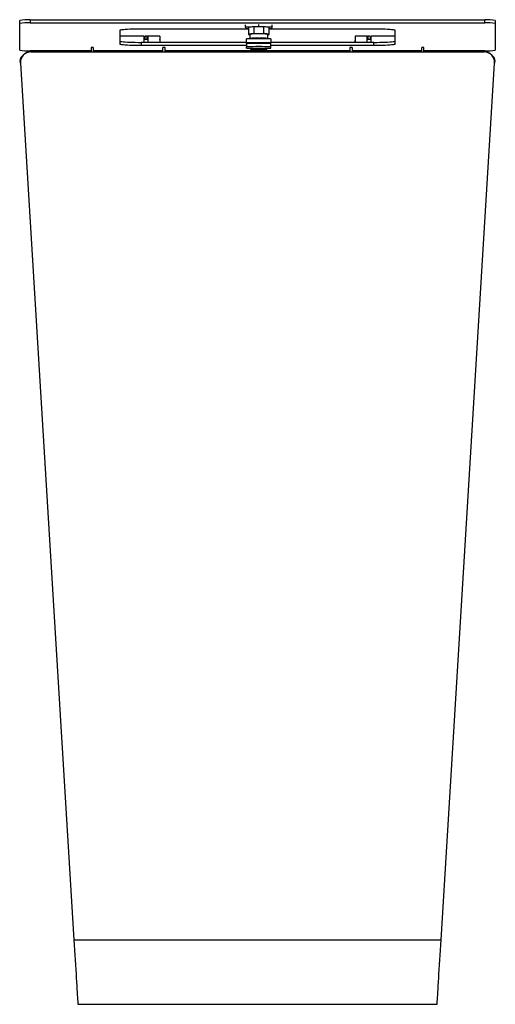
# Model space of a CAD drawing. Header units: millimetres. Extents: x 75 to 1063, y 48 to 1489.
# Tile 7 of 7: x 613 to 1063, y 559 to 1489. Entities that reach past the tile are written whole.
import ezdxf

# ---------------------------------------------------------------- set-up
doc = ezdxf.new("R2010")
doc.units = ezdxf.units.MM

msp = doc.modelspace()

# ---------------------------------------------------------------- linework, layer by layer
at = {"color": 7, "linetype": 'Continuous', "lineweight": 25}
for p, q in [((623.16, 1489.204), (623.16, 1486.21)), ((623.16, 1489.204), (1053.16, 1489.204)), ((1053.16, 1486.21), (1053.16, 1489.204)), ((613.16, 1485.599), (613.16, 1488.594)), ((613.16, 1460.57), (613.16, 1485.599)), ((623.16, 1486.21), (1053.16, 1486.21)), ((728.16, 1480.716), (829.66, 1480.716)), ((826.91, 1482.334), (826.91, 1484.331)), ((839.41, 1482.775), (826.91, 1482.334)), ((826.91, 1482.334), (826.91, 1481.453)), ((826.91, 1481.453), (829.66, 1481.356)), ((829.66, 1481.894), (829.66, 1475.406)), ((834.634, 1482.413), (834.634, 1475.925)), ((839.41, 1482.775), (839.41, 1484.771)), ((851.91, 1482.334), (839.41, 1482.775)), ((844.186, 1475.925), (844.186, 1482.413)), ((849.16, 1475.406), (849.16, 1481.894)), ((849.16, 1481.356), (851.91, 1481.453)), ((849.16, 1480.716), (948.16, 1480.716)), ((851.91, 1482.334), (851.91, 1484.331)), ((851.91, 1481.453), (851.91, 1482.334)), ((1063.16, 1488.594), (1063.16, 1485.599)), ((1063.16, 1485.599), (1063.16, 1460.57)), ((708.16, 1466.064), (708.16, 1479.495)), ((730.66, 1473.629), (708.16, 1473.629)), ((730.66, 1473.629), (730.66, 1467.837)), ((734.237, 1470.629), (730.66, 1470.629)), ((733.66, 1473.618), (731.66, 1473.618)), ((731.66, 1473.618), (731.66, 1470.629)), ((745.66, 1473.629), (734.416, 1473.629)), ((734.66, 1467.837), (734.66, 1473.595)), ((745.66, 1473.629), (745.66, 1467.837)), ((850.91, 1471.155), (827.91, 1471.155)), ((827.91, 1467.4), (827.91, 1471.155)), ((830.66, 1471.413), (830.66, 1471.155)), ((830.91, 1475.406), (830.91, 1471.54)), ((839.41, 1475.925), (834.634, 1475.925)), ((844.186, 1475.925), (839.41, 1475.925)), ((847.91, 1471.54), (847.91, 1475.406)), ((848.16, 1471.155), (848.16, 1471.413)), ((850.91, 1471.155), (850.91, 1467.4)), ((941.89, 1473.629), (930.66, 1473.629)), ((930.66, 1473.629), (930.66, 1467.837)), ((941.66, 1473.595), (941.66, 1467.837)), ((945.66, 1470.629), (942.083, 1470.629)), ((944.66, 1473.618), (942.66, 1473.618)), ((944.66, 1473.618), (944.66, 1470.629)), ((968.16, 1473.629), (945.66, 1473.629)), ((945.66, 1467.837), (945.66, 1473.629)), ((968.16, 1479.495), (968.16, 1466.064)), ((682.66, 1463.073), (680.66, 1463.073)), ((680.66, 1463.073), (680.66, 1459)), ((682.66, 1463.073), (682.66, 1459)), ((728.16, 1467.837), (728.16, 1464.843)), ((827.91, 1467.837), (728.16, 1467.837)), ((827.91, 1464.843), (728.16, 1464.843)), ((750.66, 1463.073), (748.66, 1463.073)), ((748.66, 1459), (748.66, 1463.073)), ((750.66, 1459), (750.66, 1463.073)), ((850.91, 1467.4), (827.91, 1467.4)), ((827.91, 1466.624), (827.91, 1467.4)), ((827.91, 1466.624), (827.91, 1463.63)), ((827.91, 1462.47), (827.91, 1463.63)), ((827.91, 1462.47), (850.91, 1462.47)), ((827.91, 1462.462), (827.91, 1462.47)), ((827.91, 1462.462), (850.91, 1462.462)), ((831.91, 1461.642), (831.91, 1462.462)), ((831.91, 1461.222), (831.91, 1461.642)), ((835.973, 1462.462), (835.973, 1461.89)), ((842.847, 1461.89), (835.973, 1461.89)), ((842.847, 1460.974), (835.973, 1460.974)), ((842.847, 1461.89), (842.847, 1462.462)), ((846.91, 1462.462), (846.91, 1461.642)), ((846.91, 1461.222), (846.91, 1461.642)), ((948.16, 1467.837), (850.91, 1467.837)), ((850.91, 1466.624), (850.91, 1467.4)), ((850.91, 1463.63), (850.91, 1466.624)), ((948.16, 1464.843), (850.91, 1464.843)), ((850.91, 1462.47), (850.91, 1463.63)), ((850.91, 1462.47), (850.91, 1462.462)), ((927.66, 1463.073), (925.66, 1463.073)), ((925.66, 1463.073), (925.66, 1459)), ((927.66, 1463.073), (927.66, 1459)), ((948.16, 1464.843), (948.16, 1467.837)), ((995.66, 1463.073), (993.66, 1463.073)), ((993.66, 1459), (993.66, 1463.073)), ((995.66, 1459), (995.66, 1463.073)), ((680.66, 1459.959), (623.16, 1459.959)), ((623.789, 1459), (623.804, 1458.756)), ((623.789, 1459), (1052.531, 1459)), ((623.804, 1458.756), (1052.516, 1458.756)), ((748.66, 1459.959), (682.66, 1459.959)), ((685.66, 1459), (685.66, 1459.959)), ((699.66, 1459.959), (699.66, 1459)), ((700.66, 1459.959), (700.66, 1459)), ((730.66, 1459), (730.66, 1459.959)), ((731.66, 1459), (731.66, 1459.959)), ((745.66, 1459), (745.66, 1459.959)), ((925.66, 1459.959), (750.66, 1459.959)), ((993.66, 1459.959), (927.66, 1459.959)), ((930.66, 1459), (930.66, 1459.959)), ((944.66, 1459.959), (944.66, 1459)), ((945.66, 1459.959), (945.66, 1459)), ((975.66, 1459), (975.66, 1459.959)), ((976.66, 1459), (976.66, 1459.959)), ((990.66, 1459), (990.66, 1459.959)), ((1053.16, 1459.959), (995.66, 1459.959)), ((1052.516, 1458.756), (1052.531, 1459)), ((613.915, 1450.599), (613.675, 1450.584)), ((613.808, 1448.411), (613.675, 1450.584)), ((613.823, 1448.167), (613.808, 1448.411)), ((613.823, 1448.167), (664.489, 619.788)), ((1011.832, 619.788), (1062.497, 1448.167)), ((1062.405, 1450.599), (1062.645, 1450.584)), ((1062.512, 1448.411), (1062.497, 1448.167)), ((1062.645, 1450.584), (1062.512, 1448.411)), ((664.489, 619.788), (1011.832, 619.788)), ((668.221, 558.756), (1008.099, 558.756))]:
    msp.add_line(p, q, dxfattribs=at)
at = {"color": 8, "linetype": 'Continuous', "lineweight": 25}
for p, q in [((733.66, 1470.629), (733.66, 1473.618)), ((942.66, 1473.618), (942.66, 1470.629))]:
    msp.add_line(p, q, dxfattribs=at)
at = {"color": 7, "linetype": 'Continuous', "lineweight": 25, "flags": 128}
for points in [[(708.16, 1479.495), (708.364, 1479.668), (708.97, 1479.839), (709.967, 1480.002), (711.335, 1480.155), (713.045, 1480.294), (715.063, 1480.417), (717.347, 1480.522), (719.852, 1480.605), (722.525, 1480.666), (725.314, 1480.703), (728.16, 1480.716)], [(948.16, 1480.716), (951.006, 1480.703), (953.795, 1480.666), (956.468, 1480.605), (958.973, 1480.522), (961.257, 1480.417), (963.275, 1480.294), (964.985, 1480.155), (966.353, 1480.002), (967.35, 1479.839), (967.957, 1479.668), (968.16, 1479.495)], [(834.634, 1475.925), (833.096, 1475.859), (831.791, 1475.777), (830.768, 1475.682), (830.064, 1475.575), (829.705, 1475.463), (829.705, 1475.349), (830.064, 1475.236), (830.768, 1475.13), (830.91, 1475.114)], [(839.41, 1475.925), (837.643, 1475.914), (835.953, 1475.88), (834.414, 1475.826), (833.093, 1475.753), (832.049, 1475.665), (831.326, 1475.566), (830.957, 1475.46), (830.91, 1475.406)], [(847.91, 1475.406), (847.864, 1475.46), (847.494, 1475.566), (846.771, 1475.665), (845.727, 1475.753), (844.406, 1475.826), (842.867, 1475.88), (841.177, 1475.914), (839.41, 1475.925)], [(847.91, 1475.114), (848.052, 1475.13), (848.756, 1475.236), (849.115, 1475.349), (849.115, 1475.463), (848.756, 1475.575), (848.052, 1475.682), (847.029, 1475.777), (845.724, 1475.859), (844.186, 1475.925)], [(708.16, 1469.058), (708.364, 1468.885), (708.97, 1468.714), (709.967, 1468.551), (711.335, 1468.398), (713.045, 1468.259), (715.063, 1468.136), (717.347, 1468.031), (719.852, 1467.948), (722.525, 1467.887), (725.314, 1467.85), (728.16, 1467.837)], [(728.16, 1464.843), (725.314, 1464.855), (722.525, 1464.892), (719.852, 1464.953), (717.347, 1465.037), (715.063, 1465.141), (713.045, 1465.264), (711.335, 1465.404), (709.967, 1465.557), (708.97, 1465.72), (708.364, 1465.89), (708.16, 1466.064)], [(948.16, 1467.837), (951.006, 1467.85), (953.795, 1467.887), (956.468, 1467.948), (958.973, 1468.031), (961.257, 1468.136), (963.275, 1468.259), (964.985, 1468.398), (966.353, 1468.551), (967.35, 1468.714), (967.957, 1468.885), (968.16, 1469.058)], [(968.16, 1466.064), (967.957, 1465.89), (967.35, 1465.72), (966.353, 1465.557), (964.985, 1465.404), (963.275, 1465.264), (961.257, 1465.141), (958.973, 1465.037), (956.468, 1464.953), (953.795, 1464.892), (951.006, 1464.855), (948.16, 1464.843)], [(664.489, 619.788), (664.787, 614.906), (665.083, 610.075), (665.373, 605.322), (665.658, 600.674), (665.934, 596.157), (666.2, 591.798), (666.456, 587.62), (666.699, 583.649), (666.928, 579.905), (667.141, 576.412), (667.339, 573.188), (667.518, 570.252), (667.679, 567.621), (667.821, 565.31), (667.942, 563.331), (668.042, 561.697), (668.12, 560.416), (668.176, 559.495), (668.21, 558.941), (668.221, 558.756)], [(1008.099, 558.756), (1008.11, 558.941), (1008.144, 559.495), (1008.2, 560.416), (1008.279, 561.697), (1008.379, 563.331), (1008.5, 565.31), (1008.641, 567.621), (1008.802, 570.252), (1008.981, 573.188), (1009.179, 576.412), (1009.392, 579.905), (1009.621, 583.649), (1009.864, 587.62), (1010.12, 591.798), (1010.386, 596.157), (1010.663, 600.674), (1010.947, 605.322), (1011.238, 610.075), (1011.533, 614.906), (1011.832, 619.788)]]:
    msp.add_lwpolyline(points, dxfattribs=at)
at = {"color": 7, "linetype": 'Continuous', "lineweight": 25}
for centre, radius, start, end in [((620.67, 1447.791), 41.489, 86.558628, 100.428187), ((1055.651, 1447.791), 41.489, 79.571813, 93.441372), ((620.669, 1444.803), 41.482, 86.557503, 100.429313), ((833.674, 1467.518), 14.926, 86.312476, 105.599901), ((839.41, 1334.706), 147.784, 88.147929, 91.852071), ((845.146, 1467.518), 14.926, 74.400092, 93.68753), ((1055.651, 1444.803), 41.482, 79.570687, 93.442497), ((736.91, 1467.629), 9.25, 1.290809, 18.924644), ((837.157, 1436.918), 35.102, 86.320408, 100.666595), ((841.663, 1436.918), 35.102, 79.333404, 93.679593), ((939.41, 1467.629), 9.25, 161.075356, 178.709191), ((839.41, 1109.838), 356.971, 88.15387, 91.84613), ((839.41, 1106.844), 356.971, 88.15387, 91.84613), ((836.687, 1416.785), 45.111, 90.907112, 96.079036), ((836.686, 1506.059), 45.091, 263.919813, 269.094039), ((842.133, 1416.785), 45.111, 83.920965, 89.092887), ((842.134, 1506.059), 45.091, 270.905961, 276.080187), ((620.669, 1501.364), 41.48, 259.570351, 273.442833), ((1055.651, 1501.364), 41.48, 266.557167, 280.429649)]:
    msp.add_arc(centre, radius, start, end, dxfattribs=at)
for centre, start_param, end_param in [((623.789, 1449.019), 1.5707963, 3.2025651), ((623.804, 1448.775), 1.5707963, 3.2025651), ((1052.516, 1448.775), 6.2222129, 7.8539816), ((1052.531, 1449.019), 6.2222129, 7.8539816)]:
    msp.add_ellipse(centre, major_axis=(10, 0), ratio=0.9981278, start_param=start_param, end_param=end_param, dxfattribs=at)
for points, knots in [([(733.66, 1473.618), (733.772, 1473.619), (733.997, 1473.62), (734.297, 1473.628), (734.522, 1473.63), (734.643, 1473.62), (734.655, 1473.602), (734.66, 1473.595)], [0, 0, 0, 0, 0.2140448, 0.4280894, 0.6418694, 0.8546254, 1, 1, 1, 1]), ([(734.66, 1470.513), (734.65, 1470.54), (734.63, 1470.595), (734.476, 1470.626), (734.31, 1470.628), (734.231, 1470.629)], [0, 0, 0, 0, 0.34327062, 0.687068, 1, 1, 1, 1]), ([(941.66, 1473.595), (941.671, 1473.605), (941.692, 1473.625), (941.862, 1473.631), (942.113, 1473.626), (942.395, 1473.619), (942.583, 1473.618), (942.66, 1473.618)], [0, 0, 0, 0, 0.2138476, 0.4277906, 0.6401898, 0.8532546, 1, 1, 1, 1]), ([(942.1, 1470.628), (942.078, 1470.629), (941.958, 1470.63), (941.803, 1470.62), (941.678, 1470.583), (941.665, 1470.534), (941.66, 1470.513)], [0, 0, 0, 0, 0.0746008, 0.4135853, 0.746206, 1, 1, 1, 1]), ([(615.797, 1454.869), (615.491, 1454.663), (614.641, 1454.093), (613.792, 1452.541), (613.714, 1451.237), (613.675, 1450.584)], [0, 0, 0, 0, 0.2201173, 0.6100577, 1, 1, 1, 1]), ([(1062.645, 1450.584), (1062.607, 1451.238), (1062.532, 1452.545), (1061.616, 1454.174), (1060.675, 1454.794), (1060.281, 1455.054)], [0, 0, 0, 0, 0.3675832, 0.7351647, 1, 1, 1, 1])]:
    msp.add_open_spline(points, degree=3, knots=knots, dxfattribs=at)

doc.saveas('drawing.dxf')
